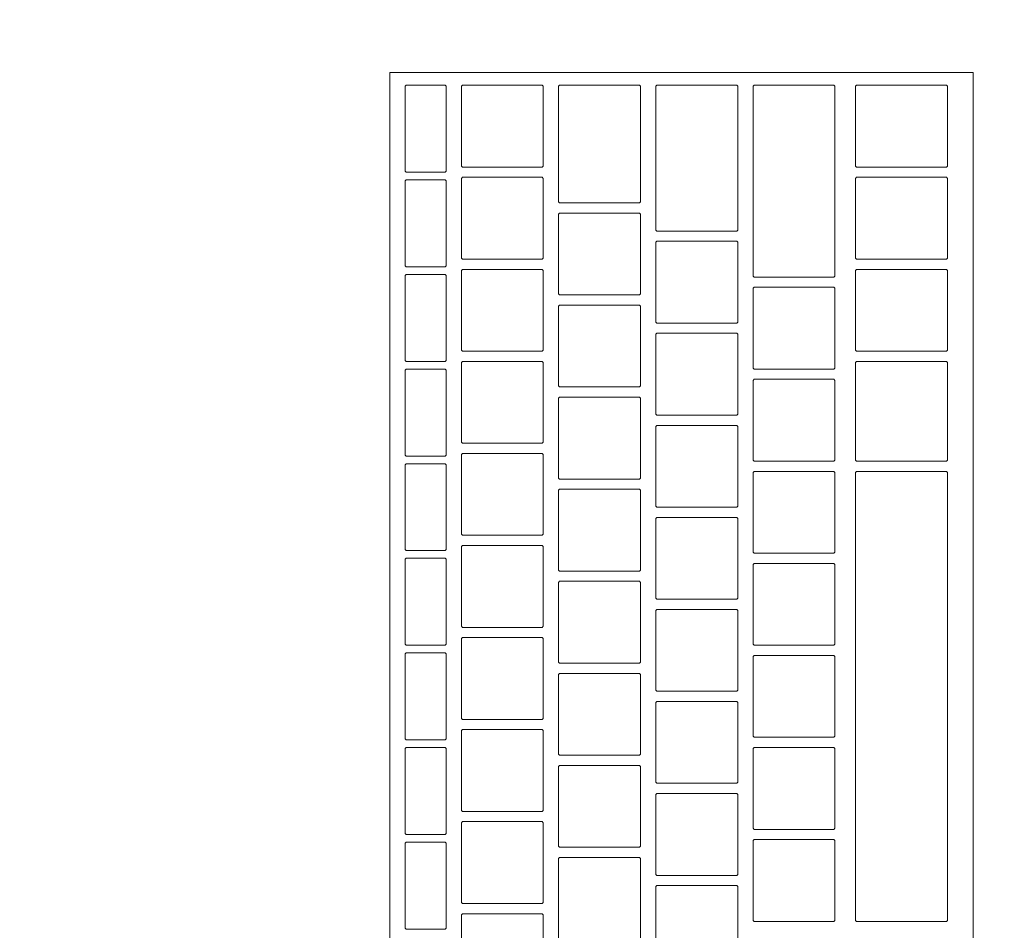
# Model space of a CAD drawing. Header units: metres. Extents: x -3.6 to 90.7, y -11.1 to 18.
# Tile 175 of 256: x 18.928 to 19.12, y 1.705 to 1.883. Entities that reach past the tile are written whole.
import ezdxf

# ---------------------------------------------------------------- set-up
doc = ezdxf.new("R2010")
doc.units = ezdxf.units.M
doc.header["$MEASUREMENT"] = 0
doc.linetypes.add('Wipeout_Contour', pattern=[1, 0, -1])
doc.layers.add('152 - Bemaßung_ Beschriftung.Ausbau', color=7, linetype='Continuous')
doc.layers.add('701 - Einrichtung.Möbel', color=7, linetype='Continuous')
doc.styles.add('ERSTELLTER_STIL_2', font='txt')
doc.dimstyles.new('ERSTELLTER_STIL__3', dxfattribs={"dimtxt": 0.1, "dimasz": 0.0532, "dimexe": 0.18, "dimexo": 0.0625, "dimgap": 0, "dimtad": 1, "dimtih": 1, "dimtoh": 1, "dimzin": 0, "dimdsep": 46, "dimtxsty": 'ERSTELLTER_STIL_2', "dimblk": 'ARROWHEAD_2', "dimblk1": 'ARROWHEAD_2', "dimblk2": 'ARROWHEAD_2', "dimcen": 0.09, "dimse1": 1, "dimse2": 1, "dimclrd": 7, "dimclre": 7, "dimclrt": 7, "dimazin": 0, "dimtfac": 1, "dimtdec": 4, "dimtmove": 0, "dimatfit": 3, "dimfxl": 1, "dimtolj": 1, "dimtzin": 0, "dimarcsym": 0})

# ---------------------------------------------------------------- blocks, each defined once
blk = doc.blocks.new('*D428')
at = {"layer": '152 - Bemaßung_ Beschriftung.Ausbau', "color": 7, "linetype": 'Continuous', "lineweight": 5}
for p, q in [((18.60997, -4.6125), (18.60997, -4.5075)), ((22.02997, -4.6125), (22.02997, -4.5075)), ((18.63018, -4.525), (18.58977, -4.595)), ((22.05018, -4.525), (22.00977, -4.595)), ((18.60997, -4.56), (22.02997, -4.56))]:
    blk.add_line(p, q, dxfattribs=at)
at = {"layer": '152 - Bemaßung_ Beschriftung.Ausbau', "color": 7, "lineweight": 5, "char_height": 0.1, "attachment_point": 7, "style": 'ERSTELLTER_STIL_2'}
for s, insert in [('\\A1;{\\pql;\\fArial|b0|i0|c0|p38;3,42}', (20.11106, -4.54)), ('\\A1;{\\pql;\\fArial|b0|i0|c0|p38;16}', (21.85797, -4.54))]:
    blk.add_mtext(s, dxfattribs=dict(at, insert=insert))
blk = doc.blocks.new('ARROWHEAD_2')
at = {"color": 0, "linetype": 'Continuous', "lineweight": 0}
for p, q in [((-0.3781, -0.655), (0.3781, 0.655)), ((0, 0), (-1, 0))]:
    blk.add_line(p, q, dxfattribs=at)

msp = doc.modelspace()

# ---------------------------------------------------------------- wipeouts: each hides what was drawn before it
at = {"color": 254, "linetype": 'Wipeout_Contour', "lineweight": 0, "ltscale": 118.742834}
msp.add_wipeout([(18.60997, 3.00998), (18.60997, 1.00998), (19.40997, 1.00998), (19.40997, 2.20998), (20.80997, 2.20998), (20.80997, 3.00998)], dxfattribs=at).dxf.layer = '701 - Einrichtung.Möbel'

# ---------------------------------------------------------------- next in the draw order: wipeouts: each hides what was drawn before it
at = {"color": 254, "linetype": 'Wipeout_Contour', "lineweight": 0, "ltscale": 76.571545}
msp.add_wipeout([(19.11389, 1.87312), (18.99989, 1.87312), (18.99989, 1.61112), (19.11389, 1.61112)], dxfattribs=at).dxf.layer = '701 - Einrichtung.Möbel'

# ---------------------------------------------------------------- next in the draw order: linework, layer by layer
at = {"layer": '701 - Einrichtung.Möbel', "color": 7, "linetype": 'Continuous', "lineweight": 5, "flags": 128}
msp.add_lwpolyline([(19.11389, 1.87312), (19.11389, 1.61112), (18.99989, 1.61112), (18.99989, 1.87312)], close=True, dxfattribs=at)

# ---------------------------------------------------------------- next in the draw order: wipeouts: each hides what was drawn before it
at = {"color": 254, "linetype": 'Wipeout_Contour', "lineweight": 0, "ltscale": 171.439526}
msp.add_wipeout([(19.01089, 1.86212), (19.01089, 1.87042), (19.01069, 1.87062), (19.00309, 1.87062), (19.00289, 1.87042), (19.00289, 1.85382), (19.00309, 1.85362), (19.01069, 1.85362), (19.01089, 1.85382)], dxfattribs=at).dxf.layer = '701 - Einrichtung.Möbel'
at = {"color": 254, "linetype": 'Wipeout_Contour', "lineweight": 0, "ltscale": 171.57809}
msp.add_wipeout([(19.02989, 1.86262), (19.02989, 1.87042), (19.02969, 1.87062), (19.01409, 1.87062), (19.01389, 1.87042), (19.01389, 1.85482), (19.01409, 1.85462), (19.02969, 1.85462), (19.02989, 1.85482)], dxfattribs=at).dxf.layer = '701 - Einrichtung.Möbel'
at = {"color": 254, "linetype": 'Wipeout_Contour', "lineweight": 0, "ltscale": 171.745969}
msp.add_wipeout([(19.04889, 1.85912), (19.04889, 1.87042), (19.04869, 1.87062), (19.03309, 1.87062), (19.03289, 1.87042), (19.03289, 1.84782), (19.03309, 1.84762), (19.04869, 1.84762), (19.04889, 1.84782)], dxfattribs=at).dxf.layer = '701 - Einrichtung.Möbel'
at = {"color": 254, "linetype": 'Wipeout_Contour', "lineweight": 0, "ltscale": 171.914212}
msp.add_wipeout([(19.06789, 1.85637), (19.06789, 1.87042), (19.06769, 1.87062), (19.05209, 1.87062), (19.05189, 1.87042), (19.05189, 1.84232), (19.05209, 1.84212), (19.06769, 1.84212), (19.06789, 1.84232)], dxfattribs=at).dxf.layer = '701 - Einrichtung.Möbel'
at = {"color": 254, "linetype": 'Wipeout_Contour', "lineweight": 0, "ltscale": 172.081165}
msp.add_wipeout([(19.08689, 1.85187), (19.08689, 1.87042), (19.08669, 1.87062), (19.07109, 1.87062), (19.07089, 1.87042), (19.07089, 1.83332), (19.07109, 1.83312), (19.08669, 1.83312), (19.08689, 1.83332)], dxfattribs=at).dxf.layer = '701 - Einrichtung.Möbel'
at = {"color": 254, "linetype": 'Wipeout_Contour', "lineweight": 0, "ltscale": 172.277519}
msp.add_wipeout([(19.10889, 1.86262), (19.10889, 1.87042), (19.10869, 1.87062), (19.09109, 1.87062), (19.09089, 1.87042), (19.09089, 1.85482), (19.09109, 1.85462), (19.10869, 1.85462), (19.10889, 1.85482)], dxfattribs=at).dxf.layer = '701 - Einrichtung.Möbel'
at = {"color": 254, "linetype": 'Wipeout_Contour', "lineweight": 0, "ltscale": 171.423331}
msp.add_wipeout([(19.01089, 1.84362), (19.01089, 1.85192), (19.01069, 1.85212), (19.00309, 1.85212), (19.00289, 1.85192), (19.00289, 1.83532), (19.00309, 1.83512), (19.01069, 1.83512), (19.01089, 1.83532)], dxfattribs=at).dxf.layer = '701 - Einrichtung.Möbel'
at = {"color": 254, "linetype": 'Wipeout_Contour', "lineweight": 0, "ltscale": 171.562339}
msp.add_wipeout([(19.02989, 1.84462), (19.02989, 1.85242), (19.02969, 1.85262), (19.01409, 1.85262), (19.01389, 1.85242), (19.01389, 1.83682), (19.01409, 1.83662), (19.02969, 1.83662), (19.02989, 1.83682)], dxfattribs=at).dxf.layer = '701 - Einrichtung.Möbel'
at = {"color": 254, "linetype": 'Wipeout_Contour', "lineweight": 0, "ltscale": 172.261832}
msp.add_wipeout([(19.10889, 1.84462), (19.10889, 1.85242), (19.10869, 1.85262), (19.09109, 1.85262), (19.09089, 1.85242), (19.09089, 1.83682), (19.09109, 1.83662), (19.10869, 1.83662), (19.10889, 1.83682)], dxfattribs=at).dxf.layer = '701 - Einrichtung.Möbel'
at = {"color": 254, "linetype": 'Wipeout_Contour', "lineweight": 0, "ltscale": 171.726407}
msp.add_wipeout([(19.04889, 1.83762), (19.04889, 1.84542), (19.04869, 1.84562), (19.03309, 1.84562), (19.03289, 1.84542), (19.03289, 1.82982), (19.03309, 1.82962), (19.04869, 1.82962), (19.04889, 1.82982)], dxfattribs=at).dxf.layer = '701 - Einrichtung.Möbel'
at = {"color": 254, "linetype": 'Wipeout_Contour', "lineweight": 0, "ltscale": 171.891806}
msp.add_wipeout([(19.06789, 1.83212), (19.06789, 1.83992), (19.06769, 1.84012), (19.05209, 1.84012), (19.05189, 1.83992), (19.05189, 1.82432), (19.05209, 1.82412), (19.06769, 1.82412), (19.06789, 1.82432)], dxfattribs=at).dxf.layer = '701 - Einrichtung.Möbel'
at = {"color": 254, "linetype": 'Wipeout_Contour', "lineweight": 0, "ltscale": 171.54674}
msp.add_wipeout([(19.02989, 1.82662), (19.02989, 1.83442), (19.02969, 1.83462), (19.01409, 1.83462), (19.01389, 1.83442), (19.01389, 1.81882), (19.01409, 1.81862), (19.02969, 1.81862), (19.02989, 1.81882)], dxfattribs=at).dxf.layer = '701 - Einrichtung.Möbel'
at = {"color": 254, "linetype": 'Wipeout_Contour', "lineweight": 0, "ltscale": 172.246295}
msp.add_wipeout([(19.10889, 1.82662), (19.10889, 1.83442), (19.10869, 1.83462), (19.09109, 1.83462), (19.09089, 1.83442), (19.09089, 1.81882), (19.09109, 1.81862), (19.10869, 1.81862), (19.10889, 1.81882)], dxfattribs=at).dxf.layer = '701 - Einrichtung.Möbel'
at = {"color": 254, "linetype": 'Wipeout_Contour', "lineweight": 0, "ltscale": 171.407296}
msp.add_wipeout([(19.01089, 1.82512), (19.01089, 1.83342), (19.01069, 1.83362), (19.00309, 1.83362), (19.00289, 1.83342), (19.00289, 1.81682), (19.00309, 1.81662), (19.01069, 1.81662), (19.01089, 1.81682)], dxfattribs=at).dxf.layer = '701 - Einrichtung.Möbel'
at = {"color": 254, "linetype": 'Wipeout_Contour', "lineweight": 0, "ltscale": 172.054224}
msp.add_wipeout([(19.08689, 1.82312), (19.08689, 1.83092), (19.08669, 1.83112), (19.07109, 1.83112), (19.07089, 1.83092), (19.07089, 1.81532), (19.07109, 1.81512), (19.08669, 1.81512), (19.08689, 1.81532)], dxfattribs=at).dxf.layer = '701 - Einrichtung.Möbel'
at = {"color": 254, "linetype": 'Wipeout_Contour', "lineweight": 0, "ltscale": 171.710882}
msp.add_wipeout([(19.04889, 1.81962), (19.04889, 1.82742), (19.04869, 1.82762), (19.03309, 1.82762), (19.03289, 1.82742), (19.03289, 1.81182), (19.03309, 1.81162), (19.04869, 1.81162), (19.04889, 1.81182)], dxfattribs=at).dxf.layer = '701 - Einrichtung.Möbel'
at = {"color": 254, "linetype": 'Wipeout_Contour', "lineweight": 0, "ltscale": 171.876342}
msp.add_wipeout([(19.06789, 1.81412), (19.06789, 1.82192), (19.06769, 1.82212), (19.05209, 1.82212), (19.05189, 1.82192), (19.05189, 1.80632), (19.05209, 1.80612), (19.06769, 1.80612), (19.06789, 1.80632)], dxfattribs=at).dxf.layer = '701 - Einrichtung.Möbel'
at = {"color": 254, "linetype": 'Wipeout_Contour', "lineweight": 0, "ltscale": 171.391421}
msp.add_wipeout([(19.01089, 1.80662), (19.01089, 1.81492), (19.01069, 1.81512), (19.00309, 1.81512), (19.00289, 1.81492), (19.00289, 1.79832), (19.00309, 1.79812), (19.01069, 1.79812), (19.01089, 1.79832)], dxfattribs=at).dxf.layer = '701 - Einrichtung.Möbel'
at = {"color": 254, "linetype": 'Wipeout_Contour', "lineweight": 0, "ltscale": 171.531291}
msp.add_wipeout([(19.02989, 1.80862), (19.02989, 1.81642), (19.02969, 1.81662), (19.01409, 1.81662), (19.01389, 1.81642), (19.01389, 1.80082), (19.01409, 1.80062), (19.02969, 1.80062), (19.02989, 1.80082)], dxfattribs=at).dxf.layer = '701 - Einrichtung.Möbel'
at = {"color": 254, "linetype": 'Wipeout_Contour', "lineweight": 0, "ltscale": 172.229865}
msp.add_wipeout([(19.10889, 1.80687), (19.10889, 1.81642), (19.10869, 1.81662), (19.09109, 1.81662), (19.09089, 1.81642), (19.09089, 1.79732), (19.09109, 1.79712), (19.10869, 1.79712), (19.10889, 1.79732)], dxfattribs=at).dxf.layer = '701 - Einrichtung.Möbel'
at = {"color": 254, "linetype": 'Wipeout_Contour', "lineweight": 0, "ltscale": 172.038851}
msp.add_wipeout([(19.08689, 1.80512), (19.08689, 1.81292), (19.08669, 1.81312), (19.07109, 1.81312), (19.07089, 1.81292), (19.07089, 1.79732), (19.07109, 1.79712), (19.08669, 1.79712), (19.08689, 1.79732)], dxfattribs=at).dxf.layer = '701 - Einrichtung.Möbel'
at = {"color": 254, "linetype": 'Wipeout_Contour', "lineweight": 0, "ltscale": 171.695508}
msp.add_wipeout([(19.04889, 1.80162), (19.04889, 1.80942), (19.04869, 1.80962), (19.03309, 1.80962), (19.03289, 1.80942), (19.03289, 1.79382), (19.03309, 1.79362), (19.04869, 1.79362), (19.04889, 1.79382)], dxfattribs=at).dxf.layer = '701 - Einrichtung.Möbel'
at = {"color": 254, "linetype": 'Wipeout_Contour', "lineweight": 0, "ltscale": 171.86103}
msp.add_wipeout([(19.06789, 1.79612), (19.06789, 1.80392), (19.06769, 1.80412), (19.05209, 1.80412), (19.05189, 1.80392), (19.05189, 1.78832), (19.05209, 1.78812), (19.06769, 1.78812), (19.06789, 1.78832)], dxfattribs=at).dxf.layer = '701 - Einrichtung.Möbel'
at = {"color": 254, "linetype": 'Wipeout_Contour', "lineweight": 0, "ltscale": 171.515995}
msp.add_wipeout([(19.02989, 1.79062), (19.02989, 1.79842), (19.02969, 1.79862), (19.01409, 1.79862), (19.01389, 1.79842), (19.01389, 1.78282), (19.01409, 1.78262), (19.02969, 1.78262), (19.02989, 1.78282)], dxfattribs=at).dxf.layer = '701 - Einrichtung.Möbel'
at = {"color": 254, "linetype": 'Wipeout_Contour', "lineweight": 0, "ltscale": 171.375706}
msp.add_wipeout([(19.01089, 1.78812), (19.01089, 1.79642), (19.01069, 1.79662), (19.00309, 1.79662), (19.00289, 1.79642), (19.00289, 1.77982), (19.00309, 1.77962), (19.01069, 1.77962), (19.01089, 1.77982)], dxfattribs=at).dxf.layer = '701 - Einrichtung.Möbel'
at = {"color": 254, "linetype": 'Wipeout_Contour', "lineweight": 0, "ltscale": 172.023629}
msp.add_wipeout([(19.08689, 1.78712), (19.08689, 1.79492), (19.08669, 1.79512), (19.07109, 1.79512), (19.07089, 1.79492), (19.07089, 1.77932), (19.07109, 1.77912), (19.08669, 1.77912), (19.08689, 1.77932)], dxfattribs=at).dxf.layer = '701 - Einrichtung.Möbel'
at = {"color": 254, "linetype": 'Wipeout_Contour', "lineweight": 0, "ltscale": 172.188537}
msp.add_wipeout([(19.10889, 1.75112), (19.10889, 1.79492), (19.10869, 1.79512), (19.09109, 1.79512), (19.09089, 1.79492), (19.09089, 1.70732), (19.09109, 1.70712), (19.10869, 1.70712), (19.10889, 1.70732)], dxfattribs=at).dxf.layer = '701 - Einrichtung.Möbel'
at = {"color": 254, "linetype": 'Wipeout_Contour', "lineweight": 0, "ltscale": 171.680286}
msp.add_wipeout([(19.04889, 1.78362), (19.04889, 1.79142), (19.04869, 1.79162), (19.03309, 1.79162), (19.03289, 1.79142), (19.03289, 1.77582), (19.03309, 1.77562), (19.04869, 1.77562), (19.04889, 1.77582)], dxfattribs=at).dxf.layer = '701 - Einrichtung.Möbel'
at = {"color": 254, "linetype": 'Wipeout_Contour', "lineweight": 0, "ltscale": 171.845869}
msp.add_wipeout([(19.06789, 1.77812), (19.06789, 1.78592), (19.06769, 1.78612), (19.05209, 1.78612), (19.05189, 1.78592), (19.05189, 1.77032), (19.05209, 1.77012), (19.06769, 1.77012), (19.06789, 1.77032)], dxfattribs=at).dxf.layer = '701 - Einrichtung.Möbel'
at = {"color": 254, "linetype": 'Wipeout_Contour', "lineweight": 0, "ltscale": 171.50085}
msp.add_wipeout([(19.02989, 1.77262), (19.02989, 1.78042), (19.02969, 1.78062), (19.01409, 1.78062), (19.01389, 1.78042), (19.01389, 1.76482), (19.01409, 1.76462), (19.02969, 1.76462), (19.02989, 1.76482)], dxfattribs=at).dxf.layer = '701 - Einrichtung.Möbel'
at = {"color": 254, "linetype": 'Wipeout_Contour', "lineweight": 0, "ltscale": 171.360151}
msp.add_wipeout([(19.01089, 1.76962), (19.01089, 1.77792), (19.01069, 1.77812), (19.00309, 1.77812), (19.00289, 1.77792), (19.00289, 1.76132), (19.00309, 1.76112), (19.01069, 1.76112), (19.01089, 1.76132)], dxfattribs=at).dxf.layer = '701 - Einrichtung.Möbel'
at = {"color": 254, "linetype": 'Wipeout_Contour', "lineweight": 0, "ltscale": 172.008559}
msp.add_wipeout([(19.08689, 1.76912), (19.08689, 1.77692), (19.08669, 1.77712), (19.07109, 1.77712), (19.07089, 1.77692), (19.07089, 1.76132), (19.07109, 1.76112), (19.08669, 1.76112), (19.08689, 1.76132)], dxfattribs=at).dxf.layer = '701 - Einrichtung.Möbel'
at = {"color": 254, "linetype": 'Wipeout_Contour', "lineweight": 0, "ltscale": 171.665215}
msp.add_wipeout([(19.04889, 1.76562), (19.04889, 1.77342), (19.04869, 1.77362), (19.03309, 1.77362), (19.03289, 1.77342), (19.03289, 1.75782), (19.03309, 1.75762), (19.04869, 1.75762), (19.04889, 1.75782)], dxfattribs=at).dxf.layer = '701 - Einrichtung.Möbel'
at = {"color": 254, "linetype": 'Wipeout_Contour', "lineweight": 0, "ltscale": 171.830859}
msp.add_wipeout([(19.06789, 1.76012), (19.06789, 1.76792), (19.06769, 1.76812), (19.05209, 1.76812), (19.05189, 1.76792), (19.05189, 1.75232), (19.05209, 1.75212), (19.06769, 1.75212), (19.06789, 1.75232)], dxfattribs=at).dxf.layer = '701 - Einrichtung.Möbel'
at = {"color": 254, "linetype": 'Wipeout_Contour', "lineweight": 0, "ltscale": 171.485857}
msp.add_wipeout([(19.02989, 1.75462), (19.02989, 1.76242), (19.02969, 1.76262), (19.01409, 1.76262), (19.01389, 1.76242), (19.01389, 1.74682), (19.01409, 1.74662), (19.02969, 1.74662), (19.02989, 1.74682)], dxfattribs=at).dxf.layer = '701 - Einrichtung.Möbel'
at = {"color": 254, "linetype": 'Wipeout_Contour', "lineweight": 0, "ltscale": 171.344757}
msp.add_wipeout([(19.01089, 1.75112), (19.01089, 1.75942), (19.01069, 1.75962), (19.00309, 1.75962), (19.00289, 1.75942), (19.00289, 1.74282), (19.00309, 1.74262), (19.01069, 1.74262), (19.01089, 1.74282)], dxfattribs=at).dxf.layer = '701 - Einrichtung.Möbel'
at = {"color": 254, "linetype": 'Wipeout_Contour', "lineweight": 0, "ltscale": 171.99364}
msp.add_wipeout([(19.08689, 1.75112), (19.08689, 1.75892), (19.08669, 1.75912), (19.07109, 1.75912), (19.07089, 1.75892), (19.07089, 1.74332), (19.07109, 1.74312), (19.08669, 1.74312), (19.08689, 1.74332)], dxfattribs=at).dxf.layer = '701 - Einrichtung.Möbel'
at = {"color": 254, "linetype": 'Wipeout_Contour', "lineweight": 0, "ltscale": 171.650296}
msp.add_wipeout([(19.04889, 1.74762), (19.04889, 1.75542), (19.04869, 1.75562), (19.03309, 1.75562), (19.03289, 1.75542), (19.03289, 1.73982), (19.03309, 1.73962), (19.04869, 1.73962), (19.04889, 1.73982)], dxfattribs=at).dxf.layer = '701 - Einrichtung.Möbel'
at = {"color": 254, "linetype": 'Wipeout_Contour', "lineweight": 0, "ltscale": 171.816001}
msp.add_wipeout([(19.06789, 1.74212), (19.06789, 1.74992), (19.06769, 1.75012), (19.05209, 1.75012), (19.05189, 1.74992), (19.05189, 1.73432), (19.05209, 1.73412), (19.06769, 1.73412), (19.06789, 1.73432)], dxfattribs=at).dxf.layer = '701 - Einrichtung.Möbel'
at = {"color": 254, "linetype": 'Wipeout_Contour', "lineweight": 0, "ltscale": 171.471016}
msp.add_wipeout([(19.02989, 1.73662), (19.02989, 1.74442), (19.02969, 1.74462), (19.01409, 1.74462), (19.01389, 1.74442), (19.01389, 1.72882), (19.01409, 1.72862), (19.02969, 1.72862), (19.02989, 1.72882)], dxfattribs=at).dxf.layer = '701 - Einrichtung.Möbel'
at = {"color": 254, "linetype": 'Wipeout_Contour', "lineweight": 0, "ltscale": 171.329524}
msp.add_wipeout([(19.01089, 1.73262), (19.01089, 1.74092), (19.01069, 1.74112), (19.00309, 1.74112), (19.00289, 1.74092), (19.00289, 1.72432), (19.00309, 1.72412), (19.01069, 1.72412), (19.01089, 1.72432)], dxfattribs=at).dxf.layer = '701 - Einrichtung.Möbel'
at = {"color": 254, "linetype": 'Wipeout_Contour', "lineweight": 0, "ltscale": 171.978872}
msp.add_wipeout([(19.08689, 1.73312), (19.08689, 1.74092), (19.08669, 1.74112), (19.07109, 1.74112), (19.07089, 1.74092), (19.07089, 1.72532), (19.07109, 1.72512), (19.08669, 1.72512), (19.08689, 1.72532)], dxfattribs=at).dxf.layer = '701 - Einrichtung.Möbel'
at = {"color": 254, "linetype": 'Wipeout_Contour', "lineweight": 0, "ltscale": 171.635528}
msp.add_wipeout([(19.04889, 1.72962), (19.04889, 1.73742), (19.04869, 1.73762), (19.03309, 1.73762), (19.03289, 1.73742), (19.03289, 1.72182), (19.03309, 1.72162), (19.04869, 1.72162), (19.04889, 1.72182)], dxfattribs=at).dxf.layer = '701 - Einrichtung.Möbel'
at = {"color": 254, "linetype": 'Wipeout_Contour', "lineweight": 0, "ltscale": 171.801294}
msp.add_wipeout([(19.06789, 1.72412), (19.06789, 1.73192), (19.06769, 1.73212), (19.05209, 1.73212), (19.05189, 1.73192), (19.05189, 1.71632), (19.05209, 1.71612), (19.06769, 1.71612), (19.06789, 1.71632)], dxfattribs=at).dxf.layer = '701 - Einrichtung.Möbel'
at = {"color": 254, "linetype": 'Wipeout_Contour', "lineweight": 0, "ltscale": 171.456326}
msp.add_wipeout([(19.02989, 1.71862), (19.02989, 1.72642), (19.02969, 1.72662), (19.01409, 1.72662), (19.01389, 1.72642), (19.01389, 1.71082), (19.01409, 1.71062), (19.02969, 1.71062), (19.02989, 1.71082)], dxfattribs=at).dxf.layer = '701 - Einrichtung.Möbel'
at = {"color": 254, "linetype": 'Wipeout_Contour', "lineweight": 0, "ltscale": 171.314451}
msp.add_wipeout([(19.01089, 1.71412), (19.01089, 1.72242), (19.01069, 1.72262), (19.00309, 1.72262), (19.00289, 1.72242), (19.00289, 1.70582), (19.00309, 1.70562), (19.01069, 1.70562), (19.01089, 1.70582)], dxfattribs=at).dxf.layer = '701 - Einrichtung.Möbel'
at = {"color": 254, "linetype": 'Wipeout_Contour', "lineweight": 0, "ltscale": 171.964255}
msp.add_wipeout([(19.08689, 1.71512), (19.08689, 1.72292), (19.08669, 1.72312), (19.07109, 1.72312), (19.07089, 1.72292), (19.07089, 1.70732), (19.07109, 1.70712), (19.08669, 1.70712), (19.08689, 1.70732)], dxfattribs=at).dxf.layer = '701 - Einrichtung.Möbel'
at = {"color": 254, "linetype": 'Wipeout_Contour', "lineweight": 0, "ltscale": 171.620912}
msp.add_wipeout([(19.04889, 1.71162), (19.04889, 1.71942), (19.04869, 1.71962), (19.03309, 1.71962), (19.03289, 1.71942), (19.03289, 1.70382), (19.03309, 1.70362), (19.04869, 1.70362), (19.04889, 1.70382)], dxfattribs=at).dxf.layer = '701 - Einrichtung.Möbel'
at = {"color": 254, "linetype": 'Wipeout_Contour', "lineweight": 0, "ltscale": 171.786739}
msp.add_wipeout([(19.06789, 1.70612), (19.06789, 1.71392), (19.06769, 1.71412), (19.05209, 1.71412), (19.05189, 1.71392), (19.05189, 1.69832), (19.05209, 1.69812), (19.06769, 1.69812), (19.06789, 1.69832)], dxfattribs=at).dxf.layer = '701 - Einrichtung.Möbel'
at = {"color": 254, "linetype": 'Wipeout_Contour', "lineweight": 0, "ltscale": 171.441789}
msp.add_wipeout([(19.02989, 1.70062), (19.02989, 1.70842), (19.02969, 1.70862), (19.01409, 1.70862), (19.01389, 1.70842), (19.01389, 1.69282), (19.01409, 1.69262), (19.02969, 1.69262), (19.02989, 1.69282)], dxfattribs=at).dxf.layer = '701 - Einrichtung.Möbel'

# ---------------------------------------------------------------- next in the draw order: linework, layer by layer
at = {"layer": '701 - Einrichtung.Möbel', "color": 7, "linetype": 'Continuous', "lineweight": 5, "flags": 128}
for points in [[(19.01089, 1.86212), (19.01089, 1.85382), (19.01069, 1.85362), (19.00309, 1.85362), (19.00289, 1.85382), (19.00289, 1.87042), (19.00309, 1.87062), (19.01069, 1.87062), (19.01089, 1.87042)], [(19.02989, 1.86262), (19.02989, 1.85482), (19.02969, 1.85462), (19.01409, 1.85462), (19.01389, 1.85482), (19.01389, 1.87042), (19.01409, 1.87062), (19.02969, 1.87062), (19.02989, 1.87042)], [(19.04889, 1.85912), (19.04889, 1.84782), (19.04869, 1.84762), (19.03309, 1.84762), (19.03289, 1.84782), (19.03289, 1.87042), (19.03309, 1.87062), (19.04869, 1.87062), (19.04889, 1.87042)], [(19.06789, 1.85637), (19.06789, 1.84232), (19.06769, 1.84212), (19.05209, 1.84212), (19.05189, 1.84232), (19.05189, 1.87042), (19.05209, 1.87062), (19.06769, 1.87062), (19.06789, 1.87042)], [(19.08689, 1.85187), (19.08689, 1.83332), (19.08669, 1.83312), (19.07109, 1.83312), (19.07089, 1.83332), (19.07089, 1.87042), (19.07109, 1.87062), (19.08669, 1.87062), (19.08689, 1.87042)], [(19.10889, 1.86262), (19.10889, 1.85482), (19.10869, 1.85462), (19.09109, 1.85462), (19.09089, 1.85482), (19.09089, 1.87042), (19.09109, 1.87062), (19.10869, 1.87062), (19.10889, 1.87042)], [(19.01089, 1.84362), (19.01089, 1.83532), (19.01069, 1.83512), (19.00309, 1.83512), (19.00289, 1.83532), (19.00289, 1.85192), (19.00309, 1.85212), (19.01069, 1.85212), (19.01089, 1.85192)], [(19.02989, 1.84462), (19.02989, 1.83682), (19.02969, 1.83662), (19.01409, 1.83662), (19.01389, 1.83682), (19.01389, 1.85242), (19.01409, 1.85262), (19.02969, 1.85262), (19.02989, 1.85242)], [(19.10889, 1.84462), (19.10889, 1.83682), (19.10869, 1.83662), (19.09109, 1.83662), (19.09089, 1.83682), (19.09089, 1.85242), (19.09109, 1.85262), (19.10869, 1.85262), (19.10889, 1.85242)], [(19.04889, 1.83762), (19.04889, 1.82982), (19.04869, 1.82962), (19.03309, 1.82962), (19.03289, 1.82982), (19.03289, 1.84542), (19.03309, 1.84562), (19.04869, 1.84562), (19.04889, 1.84542)], [(19.06789, 1.83212), (19.06789, 1.82432), (19.06769, 1.82412), (19.05209, 1.82412), (19.05189, 1.82432), (19.05189, 1.83992), (19.05209, 1.84012), (19.06769, 1.84012), (19.06789, 1.83992)], [(19.02989, 1.82662), (19.02989, 1.81882), (19.02969, 1.81862), (19.01409, 1.81862), (19.01389, 1.81882), (19.01389, 1.83442), (19.01409, 1.83462), (19.02969, 1.83462), (19.02989, 1.83442)], [(19.10889, 1.82662), (19.10889, 1.81882), (19.10869, 1.81862), (19.09109, 1.81862), (19.09089, 1.81882), (19.09089, 1.83442), (19.09109, 1.83462), (19.10869, 1.83462), (19.10889, 1.83442)], [(19.01089, 1.82512), (19.01089, 1.81682), (19.01069, 1.81662), (19.00309, 1.81662), (19.00289, 1.81682), (19.00289, 1.83342), (19.00309, 1.83362), (19.01069, 1.83362), (19.01089, 1.83342)], [(19.08689, 1.82312), (19.08689, 1.81532), (19.08669, 1.81512), (19.07109, 1.81512), (19.07089, 1.81532), (19.07089, 1.83092), (19.07109, 1.83112), (19.08669, 1.83112), (19.08689, 1.83092)], [(19.04889, 1.81962), (19.04889, 1.81182), (19.04869, 1.81162), (19.03309, 1.81162), (19.03289, 1.81182), (19.03289, 1.82742), (19.03309, 1.82762), (19.04869, 1.82762), (19.04889, 1.82742)], [(19.06789, 1.81412), (19.06789, 1.80632), (19.06769, 1.80612), (19.05209, 1.80612), (19.05189, 1.80632), (19.05189, 1.82192), (19.05209, 1.82212), (19.06769, 1.82212), (19.06789, 1.82192)], [(19.01089, 1.80662), (19.01089, 1.79832), (19.01069, 1.79812), (19.00309, 1.79812), (19.00289, 1.79832), (19.00289, 1.81492), (19.00309, 1.81512), (19.01069, 1.81512), (19.01089, 1.81492)], [(19.02989, 1.80862), (19.02989, 1.80082), (19.02969, 1.80062), (19.01409, 1.80062), (19.01389, 1.80082), (19.01389, 1.81642), (19.01409, 1.81662), (19.02969, 1.81662), (19.02989, 1.81642)], [(19.10889, 1.80687), (19.10889, 1.79732), (19.10869, 1.79712), (19.09109, 1.79712), (19.09089, 1.79732), (19.09089, 1.81642), (19.09109, 1.81662), (19.10869, 1.81662), (19.10889, 1.81642)], [(19.08689, 1.80512), (19.08689, 1.79732), (19.08669, 1.79712), (19.07109, 1.79712), (19.07089, 1.79732), (19.07089, 1.81292), (19.07109, 1.81312), (19.08669, 1.81312), (19.08689, 1.81292)], [(19.04889, 1.80162), (19.04889, 1.79382), (19.04869, 1.79362), (19.03309, 1.79362), (19.03289, 1.79382), (19.03289, 1.80942), (19.03309, 1.80962), (19.04869, 1.80962), (19.04889, 1.80942)], [(19.06789, 1.79612), (19.06789, 1.78832), (19.06769, 1.78812), (19.05209, 1.78812), (19.05189, 1.78832), (19.05189, 1.80392), (19.05209, 1.80412), (19.06769, 1.80412), (19.06789, 1.80392)], [(19.02989, 1.79062), (19.02989, 1.78282), (19.02969, 1.78262), (19.01409, 1.78262), (19.01389, 1.78282), (19.01389, 1.79842), (19.01409, 1.79862), (19.02969, 1.79862), (19.02989, 1.79842)], [(19.01089, 1.78812), (19.01089, 1.77982), (19.01069, 1.77962), (19.00309, 1.77962), (19.00289, 1.77982), (19.00289, 1.79642), (19.00309, 1.79662), (19.01069, 1.79662), (19.01089, 1.79642)], [(19.08689, 1.78712), (19.08689, 1.77932), (19.08669, 1.77912), (19.07109, 1.77912), (19.07089, 1.77932), (19.07089, 1.79492), (19.07109, 1.79512), (19.08669, 1.79512), (19.08689, 1.79492)], [(19.10889, 1.75112), (19.10889, 1.70732), (19.10869, 1.70712), (19.09109, 1.70712), (19.09089, 1.70732), (19.09089, 1.79492), (19.09109, 1.79512), (19.10869, 1.79512), (19.10889, 1.79492)], [(19.04889, 1.78362), (19.04889, 1.77582), (19.04869, 1.77562), (19.03309, 1.77562), (19.03289, 1.77582), (19.03289, 1.79142), (19.03309, 1.79162), (19.04869, 1.79162), (19.04889, 1.79142)], [(19.06789, 1.77812), (19.06789, 1.77032), (19.06769, 1.77012), (19.05209, 1.77012), (19.05189, 1.77032), (19.05189, 1.78592), (19.05209, 1.78612), (19.06769, 1.78612), (19.06789, 1.78592)], [(19.02989, 1.77262), (19.02989, 1.76482), (19.02969, 1.76462), (19.01409, 1.76462), (19.01389, 1.76482), (19.01389, 1.78042), (19.01409, 1.78062), (19.02969, 1.78062), (19.02989, 1.78042)], [(19.01089, 1.76962), (19.01089, 1.76132), (19.01069, 1.76112), (19.00309, 1.76112), (19.00289, 1.76132), (19.00289, 1.77792), (19.00309, 1.77812), (19.01069, 1.77812), (19.01089, 1.77792)], [(19.08689, 1.76912), (19.08689, 1.76132), (19.08669, 1.76112), (19.07109, 1.76112), (19.07089, 1.76132), (19.07089, 1.77692), (19.07109, 1.77712), (19.08669, 1.77712), (19.08689, 1.77692)], [(19.04889, 1.76562), (19.04889, 1.75782), (19.04869, 1.75762), (19.03309, 1.75762), (19.03289, 1.75782), (19.03289, 1.77342), (19.03309, 1.77362), (19.04869, 1.77362), (19.04889, 1.77342)], [(19.06789, 1.76012), (19.06789, 1.75232), (19.06769, 1.75212), (19.05209, 1.75212), (19.05189, 1.75232), (19.05189, 1.76792), (19.05209, 1.76812), (19.06769, 1.76812), (19.06789, 1.76792)], [(19.02989, 1.75462), (19.02989, 1.74682), (19.02969, 1.74662), (19.01409, 1.74662), (19.01389, 1.74682), (19.01389, 1.76242), (19.01409, 1.76262), (19.02969, 1.76262), (19.02989, 1.76242)], [(19.01089, 1.75112), (19.01089, 1.74282), (19.01069, 1.74262), (19.00309, 1.74262), (19.00289, 1.74282), (19.00289, 1.75942), (19.00309, 1.75962), (19.01069, 1.75962), (19.01089, 1.75942)], [(19.08689, 1.75112), (19.08689, 1.74332), (19.08669, 1.74312), (19.07109, 1.74312), (19.07089, 1.74332), (19.07089, 1.75892), (19.07109, 1.75912), (19.08669, 1.75912), (19.08689, 1.75892)], [(19.04889, 1.74762), (19.04889, 1.73982), (19.04869, 1.73962), (19.03309, 1.73962), (19.03289, 1.73982), (19.03289, 1.75542), (19.03309, 1.75562), (19.04869, 1.75562), (19.04889, 1.75542)], [(19.06789, 1.74212), (19.06789, 1.73432), (19.06769, 1.73412), (19.05209, 1.73412), (19.05189, 1.73432), (19.05189, 1.74992), (19.05209, 1.75012), (19.06769, 1.75012), (19.06789, 1.74992)], [(19.02989, 1.73662), (19.02989, 1.72882), (19.02969, 1.72862), (19.01409, 1.72862), (19.01389, 1.72882), (19.01389, 1.74442), (19.01409, 1.74462), (19.02969, 1.74462), (19.02989, 1.74442)], [(19.01089, 1.73262), (19.01089, 1.72432), (19.01069, 1.72412), (19.00309, 1.72412), (19.00289, 1.72432), (19.00289, 1.74092), (19.00309, 1.74112), (19.01069, 1.74112), (19.01089, 1.74092)], [(19.08689, 1.73312), (19.08689, 1.72532), (19.08669, 1.72512), (19.07109, 1.72512), (19.07089, 1.72532), (19.07089, 1.74092), (19.07109, 1.74112), (19.08669, 1.74112), (19.08689, 1.74092)], [(19.04889, 1.72962), (19.04889, 1.72182), (19.04869, 1.72162), (19.03309, 1.72162), (19.03289, 1.72182), (19.03289, 1.73742), (19.03309, 1.73762), (19.04869, 1.73762), (19.04889, 1.73742)], [(19.06789, 1.72412), (19.06789, 1.71632), (19.06769, 1.71612), (19.05209, 1.71612), (19.05189, 1.71632), (19.05189, 1.73192), (19.05209, 1.73212), (19.06769, 1.73212), (19.06789, 1.73192)], [(19.02989, 1.71862), (19.02989, 1.71082), (19.02969, 1.71062), (19.01409, 1.71062), (19.01389, 1.71082), (19.01389, 1.72642), (19.01409, 1.72662), (19.02969, 1.72662), (19.02989, 1.72642)], [(19.01089, 1.71412), (19.01089, 1.70582), (19.01069, 1.70562), (19.00309, 1.70562), (19.00289, 1.70582), (19.00289, 1.72242), (19.00309, 1.72262), (19.01069, 1.72262), (19.01089, 1.72242)], [(19.08689, 1.71512), (19.08689, 1.70732), (19.08669, 1.70712), (19.07109, 1.70712), (19.07089, 1.70732), (19.07089, 1.72292), (19.07109, 1.72312), (19.08669, 1.72312), (19.08689, 1.72292)], [(19.04889, 1.71162), (19.04889, 1.70382), (19.04869, 1.70362), (19.03309, 1.70362), (19.03289, 1.70382), (19.03289, 1.71942), (19.03309, 1.71962), (19.04869, 1.71962), (19.04889, 1.71942)], [(19.06789, 1.70612), (19.06789, 1.69832), (19.06769, 1.69812), (19.05209, 1.69812), (19.05189, 1.69832), (19.05189, 1.71392), (19.05209, 1.71412), (19.06769, 1.71412), (19.06789, 1.71392)], [(19.02989, 1.70062), (19.02989, 1.69282), (19.02969, 1.69262), (19.01409, 1.69262), (19.01389, 1.69282), (19.01389, 1.70842), (19.01409, 1.70862), (19.02969, 1.70862), (19.02989, 1.70842)]]:
    msp.add_lwpolyline(points, close=True, dxfattribs=at)

# ---------------------------------------------------------------- next in the draw order: dimensions: what is measured, and where the dimension line sits
at = {"layer": '152 - Bemaßung_ Beschriftung.Ausbau', "color": 7, "linetype": 'Continuous', "lineweight": 5}
dim = msp.add_linear_dim(base=(22.02997, -4.56), p1=(18.60997, 2.94998), p2=(22.02997, 3.25749), dimstyle='ERSTELLTER_STIL__3', dxfattribs=at)
dim.commit()
dim.dimension.update_dxf_attribs({"geometry": '*D428', "text_midpoint": (20.24094, -4.49), "dimtype": 160})

doc.saveas('drawing.dxf')
